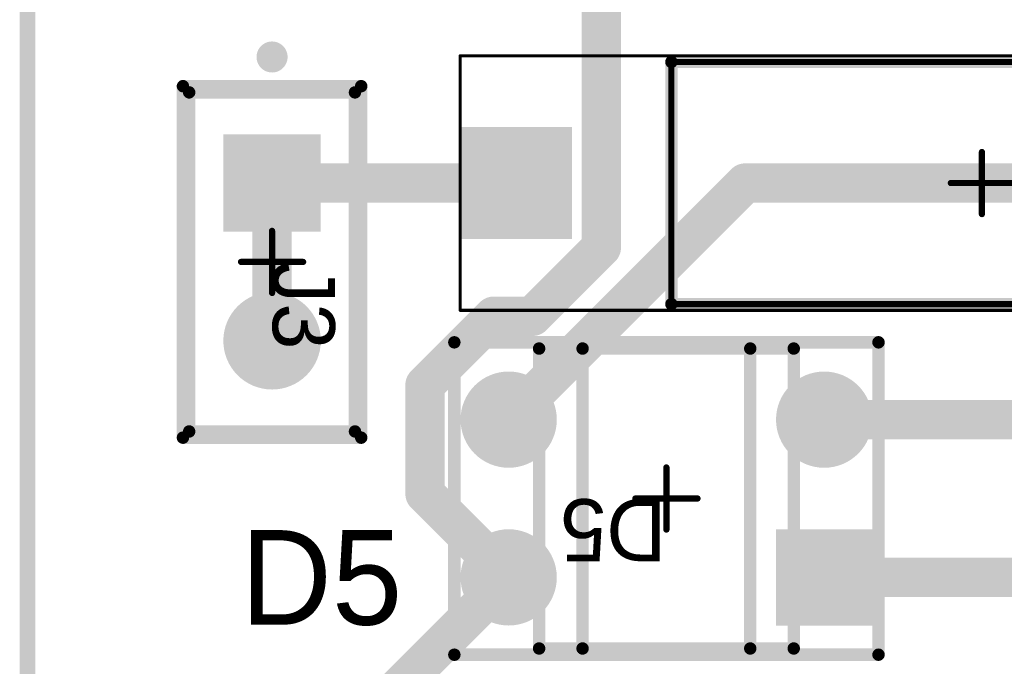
# Model space of a CAD drawing. Header units: millimetres. Extents: x 1.79 to 6.42, y 2.45 to 4.75.
# Tile 7 of 34: x 1.79 to 2.41, y 2.99 to 3.4. Entities that reach past the tile are written whole.
import ezdxf

# ---------------------------------------------------------------- set-up
doc = ezdxf.new("R2010")
doc.units = ezdxf.units.MM
doc.header["$MEASUREMENT"] = 0
for name, color, linetype in [('BottomLayer', 5, 'Continuous'), ('BottomSolder', 6, 'Continuous'), ('Mechanical13', 56, 'Continuous'), ('Mechanical15', 56, 'Continuous'), ('Mechanical16', 56, 'Continuous'), ('Mechanical2', 216, 'Continuous'), ('Mechanical3', 76, 'Continuous'), ('Mechanical5', 56, 'Continuous'), ('MultiLayer', 9, 'Continuous'), ('PadHoleLayer', 156, 'Continuous'), ('TopLayer', 1, 'Continuous'), ('TopOverlay', 2, 'Continuous'), ('TopSolder', 216, 'Continuous')]:
    doc.layers.add(name, color=color, linetype=linetype)

# ---------------------------------------------------------------- blocks, each defined once
blk = doc.blocks.new('VISH_A1_2_V2_27')
at = {"layer": 'BottomLayer'}
blk.add_solid([(-0.32677, -0.0315), (-0.26378, -0.0315), (-0.32677, 0.0315), (-0.26378, 0.0315)], dxfattribs=at)
at = {"layer": 'BottomSolder'}
blk.add_solid([(-0.33077, -0.0355), (-0.25978, -0.0355), (-0.33077, 0.0355), (-0.25978, 0.0355)], dxfattribs=at)
at = {"layer": 'Mechanical13', "const_width": 0.00394}
for points in [[(-0.19685, 0.07677), (0.19685, 0.07677)], [(-0.19685, -0.07677), (-0.19685, 0.07677)], [(-0.19685, -0.07677), (0.19685, -0.07677)]]:
    blk.add_lwpolyline(points, dxfattribs=at)
at = {"layer": 'Mechanical13', "const_width": 0.00197}
for points in [[(-0.19783, 0.07677, 1), (-0.19587, 0.07677, 1)], [(-0.19783, 0.07677, 1), (-0.19587, 0.07677, 1)], [(-0.19783, -0.07677, 1), (-0.19587, -0.07677, 1)], [(-0.19783, -0.07677, 1), (-0.19587, -0.07677, 1)]]:
    blk.add_lwpolyline(points, format="xyb", close=True, dxfattribs=at)
at = {"layer": 'Mechanical15'}
for points, const_width in [([(-0.33071, 0.08071), (0.33071, 0.08071)], 0.00197), ([(-0.33071, -0.08071), (-0.33071, 0.08071)], 0.00197), ([(0, -0.01968), (0, 0.01969)], 0.00394), ([(-0.01968, 0), (0.01969, 0)], 0.00394), ([(-0.33071, -0.08071), (0.33071, -0.08071)], 0.00197)]:
    blk.add_lwpolyline(points, dxfattribs=dict(at, const_width=const_width))
for points, const_width in [([(-0.3312, 0.08071, 1), (-0.33022, 0.08071, 1)], 0.000984), ([(-0.3312, 0.08071, 1), (-0.33022, 0.08071, 1)], 0.000984), ([(-0.00098, 0.01969, 1), (0.00098, 0.01969, 1)], 0.00197), ([(-0.02067, 0, 1), (-0.0187, 0, 1)], 0.00197), ([(-0.00098, -0.01968, 1), (0.00098, -0.01968, 1)], 0.00197), ([(-0.3312, -0.08071, 1), (-0.33022, -0.08071, 1)], 0.000984), ([(-0.3312, -0.08071, 1), (-0.33022, -0.08071, 1)], 0.000984)]:
    blk.add_lwpolyline(points, format="xyb", close=True, dxfattribs=dict(at, const_width=const_width))
at = {"layer": 'MultiLayer'}
blk.add_solid([(-0.32677, -0.0315), (-0.26378, -0.0315), (-0.32677, 0.0315), (-0.26378, 0.0315)], dxfattribs=at)
at = {"layer": 'PadHoleLayer', "const_width": 0.02165}
blk.add_lwpolyline([(-0.3061, 0, 1), (-0.28445, 0, 1)], format="xyb", close=True, dxfattribs=at)
at = {"layer": 'TopLayer'}
blk.add_solid([(-0.32677, -0.0315), (-0.26378, -0.0315), (-0.32677, 0.0315), (-0.26378, 0.0315)], dxfattribs=at)
at = {"layer": 'TopOverlay', "const_width": 0.00787}
for points in [[(-0.19685, -0.07677), (-0.19685, 0.07677)], [(-0.19685, 0.07677), (0.19685, 0.07677)], [(-0.19685, -0.07677), (0.19685, -0.07677)]]:
    blk.add_lwpolyline(points, dxfattribs=at)
at = {"layer": 'TopOverlay', "const_width": 0.00394}
for points in [[(-0.19882, 0.07677, 1), (-0.19488, 0.07677, 1)], [(-0.19882, 0.07677, 1), (-0.19488, 0.07677, 1)], [(-0.19882, -0.07677, 1), (-0.19488, -0.07677, 1)], [(-0.19882, -0.07677, 1), (-0.19488, -0.07677, 1)]]:
    blk.add_lwpolyline(points, format="xyb", close=True, dxfattribs=at)
at = {"layer": 'TopSolder'}
blk.add_solid([(-0.33077, -0.0355), (-0.25978, -0.0355), (-0.33077, 0.0355), (-0.25978, 0.0355)], dxfattribs=at)
blk = doc.blocks.new('FP_TSW_102_07_G_S_MFG_37')
at = {"layer": 'BottomLayer', "const_width": 0.03091}
blk.add_lwpolyline([(0.03455, 0, 1), (0.06545, 0, 1)], format="xyb", close=True, dxfattribs=at)
at = {"layer": 'BottomLayer'}
blk.add_solid([(-0.08091, -0.03091), (-0.01909, -0.03091), (-0.08091, 0.03091), (-0.01909, 0.03091)], dxfattribs=at)
at = {"layer": 'BottomSolder', "const_width": 0.03091}
blk.add_lwpolyline([(0.03455, 0, 1), (0.06545, 0, 1)], format="xyb", close=True, dxfattribs=at)
at = {"layer": 'BottomSolder'}
blk.add_solid([(-0.08091, -0.03091), (-0.01909, -0.03091), (-0.08091, 0.03091), (-0.01909, 0.03091)], dxfattribs=at)
at = {"layer": 'Mechanical16', "const_width": 0.00394}
for points in [[(0, -0.01968), (0, 0.01969)], [(0.01968, 0), (-0.01969, 0)]]:
    blk.add_lwpolyline(points, dxfattribs=at)
at = {"layer": 'Mechanical16', "const_width": 0.00197}
for points in [[(-0.00098, 0.01969, 1), (0.00098, 0.01969, 1)], [(-0.02067, 0, 1), (-0.0187, 0, 1)], [(0.0187, 0, 1), (0.02067, 0, 1)], [(-0.00098, -0.01968, 1), (0.00098, -0.01968, 1)]]:
    blk.add_lwpolyline(points, format="xyb", close=True, dxfattribs=at)
at = {"layer": 'Mechanical2', "const_width": 0.00787}
for points in [[(0.10748, 0.05256), (-0.10748, 0.05256)], [(-0.10748, -0.05256), (-0.10748, 0.05256)], [(0.10748, -0.05256), (0.10748, 0.05256)], [(0.10748, -0.05256), (-0.10748, -0.05256)]]:
    blk.add_lwpolyline(points, dxfattribs=at)
at = {"layer": 'Mechanical2', "const_width": 0.00394}
for points in [[(-0.10945, 0.05256, 1), (-0.10551, 0.05256, 1)], [(-0.10945, 0.05256, 1), (-0.10551, 0.05256, 1)], [(0.10551, 0.05256, 1), (0.10945, 0.05256, 1)], [(0.10551, 0.05256, 1), (0.10945, 0.05256, 1)], [(-0.10945, -0.05256, 1), (-0.10551, -0.05256, 1)], [(-0.10945, -0.05256, 1), (-0.10551, -0.05256, 1)], [(0.10551, -0.05256, 1), (0.10945, -0.05256, 1)], [(0.10551, -0.05256, 1), (0.10945, -0.05256, 1)]]:
    blk.add_lwpolyline(points, format="xyb", close=True, dxfattribs=at)
at = {"layer": 'Mechanical3', "const_width": 0.00787}
for points in [[(0.11142, 0.0565), (-0.11142, 0.0565)], [(-0.11142, -0.0565), (-0.11142, 0.0565)], [(0.11142, -0.0565), (0.11142, 0.0565)], [(0.11142, -0.0565), (-0.11142, -0.0565)]]:
    blk.add_lwpolyline(points, dxfattribs=at)
at = {"layer": 'Mechanical3', "const_width": 0.00394}
for points in [[(-0.11339, 0.0565, 1), (-0.10945, 0.0565, 1)], [(-0.11339, 0.0565, 1), (-0.10945, 0.0565, 1)], [(0.10945, 0.0565, 1), (0.11339, 0.0565, 1)], [(0.10945, 0.0565, 1), (0.11339, 0.0565, 1)], [(-0.11339, -0.0565, 1), (-0.10945, -0.0565, 1)], [(-0.11339, -0.0565, 1), (-0.10945, -0.0565, 1)], [(0.10945, -0.0565, 1), (0.11339, -0.0565, 1)], [(0.10945, -0.0565, 1), (0.11339, -0.0565, 1)]]:
    blk.add_lwpolyline(points, format="xyb", close=True, dxfattribs=at)
at = {"layer": 'Mechanical5', "const_width": 0.00787}
for points in [[(0.11142, 0.0565), (-0.11142, 0.0565)], [(-0.11142, -0.0565), (-0.11142, 0.0565)], [(0.11142, -0.0565), (0.11142, 0.0565)], [(0.11142, -0.0565), (-0.11142, -0.0565)]]:
    blk.add_lwpolyline(points, dxfattribs=at)
at = {"layer": 'Mechanical5', "const_width": 0.00394}
for points in [[(-0.11339, 0.0565, 1), (-0.10945, 0.0565, 1)], [(-0.11339, 0.0565, 1), (-0.10945, 0.0565, 1)], [(0.10945, 0.0565, 1), (0.11339, 0.0565, 1)], [(0.10945, 0.0565, 1), (0.11339, 0.0565, 1)], [(-0.11339, -0.0565, 1), (-0.10945, -0.0565, 1)], [(-0.11339, -0.0565, 1), (-0.10945, -0.0565, 1)], [(0.10945, -0.0565, 1), (0.11339, -0.0565, 1)], [(0.10945, -0.0565, 1), (0.11339, -0.0565, 1)]]:
    blk.add_lwpolyline(points, format="xyb", close=True, dxfattribs=at)
at = {"layer": 'MultiLayer', "const_width": 0.03091}
blk.add_lwpolyline([(0.03455, 0, 1), (0.06545, 0, 1)], format="xyb", close=True, dxfattribs=at)
at = {"layer": 'MultiLayer'}
blk.add_solid([(-0.08091, -0.03091), (-0.01909, -0.03091), (-0.08091, 0.03091), (-0.01909, 0.03091)], dxfattribs=at)
at = {"layer": 'PadHoleLayer', "const_width": 0.02008}
for points in [[(-0.06004, 0, 1), (-0.03996, 0, 1)], [(0.03996, 0, 1), (0.06004, 0, 1)]]:
    blk.add_lwpolyline(points, format="xyb", close=True, dxfattribs=at)
at = {"layer": 'TopLayer', "const_width": 0.03091}
blk.add_lwpolyline([(0.03455, 0, 1), (0.06545, 0, 1)], format="xyb", close=True, dxfattribs=at)
at = {"layer": 'TopLayer'}
blk.add_solid([(-0.08091, -0.03091), (-0.01909, -0.03091), (-0.08091, 0.03091), (-0.01909, 0.03091)], dxfattribs=at)
at = {"layer": 'TopOverlay', "const_width": 0.00787}
for points in [[(0.10748, 0.05256), (-0.10748, 0.05256)], [(-0.10748, -0.05256), (-0.10748, 0.05256)], [(0.10748, -0.05256), (0.10748, 0.05256)], [(0.10748, -0.05256), (-0.10748, -0.05256)]]:
    blk.add_lwpolyline(points, dxfattribs=at)
at = {"layer": 'TopOverlay'}
for points, const_width in [([(-0.10945, 0.05256, 1), (-0.10551, 0.05256, 1)], 0.00394), ([(-0.10945, 0.05256, 1), (-0.10551, 0.05256, 1)], 0.00394), ([(0.10551, 0.05256, 1), (0.10945, 0.05256, 1)], 0.00394), ([(0.10551, 0.05256, 1), (0.10945, 0.05256, 1)], 0.00394), ([(-0.125, 0, 1), (-0.13484, 0, 1)], 0.00984), ([(-0.1373, 0, 1), (-0.13238, 0, 1)], 0.00492), ([(-0.12746, 0, 1), (-0.12254, 0, 1)], 0.00492), ([(-0.10945, -0.05256, 1), (-0.10551, -0.05256, 1)], 0.00394), ([(-0.10945, -0.05256, 1), (-0.10551, -0.05256, 1)], 0.00394), ([(0.10551, -0.05256, 1), (0.10945, -0.05256, 1)], 0.00394), ([(0.10551, -0.05256, 1), (0.10945, -0.05256, 1)], 0.00394)]:
    blk.add_lwpolyline(points, format="xyb", close=True, dxfattribs=dict(at, const_width=const_width))
at = {"layer": 'TopSolder', "const_width": 0.03091}
blk.add_lwpolyline([(0.03455, 0, 1), (0.06545, 0, 1)], format="xyb", close=True, dxfattribs=at)
at = {"layer": 'TopSolder'}
blk.add_solid([(-0.08091, -0.03091), (-0.01909, -0.03091), (-0.08091, 0.03091), (-0.01909, 0.03091)], dxfattribs=at)
at = {"layer": 'Mechanical5'}
blk.add_text('J3', height=0.03937, dxfattribs=at).set_placement((-0.00008, 0.00042))
blk = doc.blocks.new('FP_MB6M_E3_45_MFG_43')
at = {"layer": 'BottomLayer', "const_width": 0.03051}
for points in [[(0.08474, 0.05, 1), (0.11526, 0.05, 1)], [(-0.11526, -0.05, 1), (-0.08474, -0.05, 1)], [(0.08474, -0.05, 1), (0.11526, -0.05, 1)]]:
    blk.add_lwpolyline(points, format="xyb", close=True, dxfattribs=at)
at = {"layer": 'BottomLayer'}
blk.add_solid([(-0.13051, 0.01949), (-0.06949, 0.01949), (-0.13051, 0.08051), (-0.06949, 0.08051)], dxfattribs=at)
at = {"layer": 'BottomSolder', "const_width": 0.03051}
for points in [[(0.08474, 0.05, 1), (0.11526, 0.05, 1)], [(-0.11526, -0.05, 1), (-0.08474, -0.05, 1)], [(0.08474, -0.05, 1), (0.11526, -0.05, 1)]]:
    blk.add_lwpolyline(points, format="xyb", close=True, dxfattribs=at)
at = {"layer": 'BottomSolder'}
blk.add_solid([(-0.13051, 0.01949), (-0.06949, 0.01949), (-0.13051, 0.08051), (-0.06949, 0.08051)], dxfattribs=at)
at = {"layer": 'Mechanical16', "const_width": 0.00394}
for points in [[(0, 0.01968), (0, -0.01969)], [(0.01968, 0), (-0.01969, 0)]]:
    blk.add_lwpolyline(points, dxfattribs=at)
at = {"layer": 'Mechanical16', "const_width": 0.00197}
for points in [[(-0.00098, 0.01968, 1), (0.00098, 0.01968, 1)], [(-0.02067, 0, 1), (-0.0187, 0, 1)], [(0.0187, 0, 1), (0.02067, 0, 1)], [(-0.00098, -0.01969, 1), (0.00098, -0.01969, 1)]]:
    blk.add_lwpolyline(points, format="xyb", close=True, dxfattribs=at)
at = {"layer": 'Mechanical2', "const_width": 0.00787}
for points in [[(-0.08071, 0.09508), (-0.08071, -0.09508)], [(0.08071, 0.09508), (-0.08071, 0.09508)], [(0.08071, 0.09508), (0.08071, -0.09508)], [(0.08071, -0.09508), (-0.08071, -0.09508)]]:
    blk.add_lwpolyline(points, dxfattribs=at)
at = {"layer": 'Mechanical2', "const_width": 0.00394}
for points in [[(-0.08268, 0.09508, 1), (-0.07874, 0.09508, 1)], [(-0.08268, 0.09508, 1), (-0.07874, 0.09508, 1)], [(0.07874, 0.09508, 1), (0.08268, 0.09508, 1)], [(0.07874, 0.09508, 1), (0.08268, 0.09508, 1)], [(-0.08268, -0.09508, 1), (-0.07874, -0.09508, 1)], [(-0.08268, -0.09508, 1), (-0.07874, -0.09508, 1)], [(0.07874, -0.09508, 1), (0.08268, -0.09508, 1)], [(0.07874, -0.09508, 1), (0.08268, -0.09508, 1)]]:
    blk.add_lwpolyline(points, format="xyb", close=True, dxfattribs=at)
at = {"layer": 'Mechanical3', "const_width": 0.00787}
for points in [[(-0.13445, 0.09902), (-0.13445, -0.09902)], [(0.13445, 0.09902), (-0.13445, 0.09902)], [(0.13445, 0.09902), (0.13445, -0.09902)], [(0.13445, -0.09902), (-0.13445, -0.09902)]]:
    blk.add_lwpolyline(points, dxfattribs=at)
at = {"layer": 'Mechanical3', "const_width": 0.00394}
for points in [[(-0.13642, 0.09902, 1), (-0.13248, 0.09902, 1)], [(-0.13642, 0.09902, 1), (-0.13248, 0.09902, 1)], [(0.13248, 0.09902, 1), (0.13642, 0.09902, 1)], [(0.13248, 0.09902, 1), (0.13642, 0.09902, 1)], [(-0.13642, -0.09902, 1), (-0.13248, -0.09902, 1)], [(-0.13642, -0.09902, 1), (-0.13248, -0.09902, 1)], [(0.13248, -0.09902, 1), (0.13642, -0.09902, 1)], [(0.13248, -0.09902, 1), (0.13642, -0.09902, 1)]]:
    blk.add_lwpolyline(points, format="xyb", close=True, dxfattribs=at)
at = {"layer": 'Mechanical5', "const_width": 0.00787}
for points in [[(-0.13445, 0.09902), (-0.13445, -0.09902)], [(0.13445, 0.09902), (-0.13445, 0.09902)], [(0.13445, 0.09902), (0.13445, -0.09902)], [(0.13445, -0.09902), (-0.13445, -0.09902)]]:
    blk.add_lwpolyline(points, dxfattribs=at)
at = {"layer": 'Mechanical5', "const_width": 0.00394}
for points in [[(-0.13642, 0.09902, 1), (-0.13248, 0.09902, 1)], [(-0.13642, 0.09902, 1), (-0.13248, 0.09902, 1)], [(0.13248, 0.09902, 1), (0.13642, 0.09902, 1)], [(0.13248, 0.09902, 1), (0.13642, 0.09902, 1)], [(-0.13642, -0.09902, 1), (-0.13248, -0.09902, 1)], [(-0.13642, -0.09902, 1), (-0.13248, -0.09902, 1)], [(0.13248, -0.09902, 1), (0.13642, -0.09902, 1)], [(0.13248, -0.09902, 1), (0.13642, -0.09902, 1)]]:
    blk.add_lwpolyline(points, format="xyb", close=True, dxfattribs=at)
at = {"layer": 'MultiLayer', "const_width": 0.03051}
for points in [[(0.08474, 0.05, 1), (0.11526, 0.05, 1)], [(-0.11526, -0.05, 1), (-0.08474, -0.05, 1)], [(0.08474, -0.05, 1), (0.11526, -0.05, 1)]]:
    blk.add_lwpolyline(points, format="xyb", close=True, dxfattribs=at)
at = {"layer": 'MultiLayer'}
blk.add_solid([(-0.13051, 0.01949), (-0.06949, 0.01949), (-0.13051, 0.08051), (-0.06949, 0.08051)], dxfattribs=at)
at = {"layer": 'PadHoleLayer', "const_width": 0.01969}
for points in [[(-0.10984, 0.05, 1), (-0.09016, 0.05, 1)], [(0.09016, 0.05, 1), (0.10984, 0.05, 1)], [(-0.10984, -0.05, 1), (-0.09016, -0.05, 1)], [(0.09016, -0.05, 1), (0.10984, -0.05, 1)]]:
    blk.add_lwpolyline(points, format="xyb", close=True, dxfattribs=at)
at = {"layer": 'TopLayer', "const_width": 0.03051}
for points in [[(0.08474, 0.05, 1), (0.11526, 0.05, 1)], [(-0.11526, -0.05, 1), (-0.08474, -0.05, 1)], [(0.08474, -0.05, 1), (0.11526, -0.05, 1)]]:
    blk.add_lwpolyline(points, format="xyb", close=True, dxfattribs=at)
at = {"layer": 'TopLayer'}
blk.add_solid([(-0.13051, 0.01949), (-0.06949, 0.01949), (-0.13051, 0.08051), (-0.06949, 0.08051)], dxfattribs=at)
at = {"layer": 'TopOverlay', "const_width": 0.00787}
for points in [[(-0.05315, 0.09508), (-0.05315, -0.09508)], [(0.05315, 0.09508), (-0.05315, 0.09508)], [(0.05315, 0.09508), (0.05315, -0.09508)], [(0.05315, -0.09508), (-0.05315, -0.09508)]]:
    blk.add_lwpolyline(points, dxfattribs=at)
at = {"layer": 'TopOverlay'}
for points, const_width in [([(-0.05512, 0.09508, 1), (-0.05118, 0.09508, 1)], 0.00394), ([(-0.05512, 0.09508, 1), (-0.05118, 0.09508, 1)], 0.00394), ([(0.05118, 0.09508, 1), (0.05512, 0.09508, 1)], 0.00394), ([(0.05118, 0.09508, 1), (0.05512, 0.09508, 1)], 0.00394), ([(-0.14862, 0.05, 1), (-0.15846, 0.05, 1)], 0.00984), ([(-0.16093, 0.05, 1), (-0.156, 0.05, 1)], 0.00492), ([(-0.15108, 0.05, 1), (-0.14616, 0.05, 1)], 0.00492), ([(-0.05512, -0.09508, 1), (-0.05118, -0.09508, 1)], 0.00394), ([(-0.05512, -0.09508, 1), (-0.05118, -0.09508, 1)], 0.00394), ([(0.05118, -0.09508, 1), (0.05512, -0.09508, 1)], 0.00394), ([(0.05118, -0.09508, 1), (0.05512, -0.09508, 1)], 0.00394)]:
    blk.add_lwpolyline(points, format="xyb", close=True, dxfattribs=dict(at, const_width=const_width))
at = {"layer": 'TopSolder', "const_width": 0.03051}
for points in [[(0.08474, 0.05, 1), (0.11526, 0.05, 1)], [(-0.11526, -0.05, 1), (-0.08474, -0.05, 1)], [(0.08474, -0.05, 1), (0.11526, -0.05, 1)]]:
    blk.add_lwpolyline(points, format="xyb", close=True, dxfattribs=at)
at = {"layer": 'TopSolder'}
blk.add_solid([(-0.13051, 0.01949), (-0.06949, 0.01949), (-0.13051, 0.08051), (-0.06949, 0.08051)], dxfattribs=at)
at = {"layer": 'Mechanical5'}
blk.add_text('D5', height=0.03937, dxfattribs=at).set_placement((0, 0.00042))

msp = doc.modelspace()

# ---------------------------------------------------------------- linework, layer by layer
at = {"layer": 'BottomLayer', "const_width": 0.025}
for points in [[(2.15872, 3.25918), (2.15872, 3.54128)], [(1.95, 3.2), (1.95, 3.3)], [(1.95, 3.3), (2.10472, 3.3)], [(2.1, 3.15), (2.25, 3.3)], [(2.25, 3.3), (2.69528, 3.3)], [(2.11511, 3.21557), (2.15872, 3.25918)], [(2.04699, 3.17196), (2.0906, 3.21557)], [(2.0906, 3.21557), (2.11511, 3.21557)], [(2.04699, 3.10301), (2.04699, 3.17196)], [(2.3, 3.15), (2.56075, 3.15)], [(2.04699, 3.10301), (2.1, 3.05)], [(1.95, 2.9), (2.1, 3.05)], [(2.3, 3.05), (2.5311, 3.05)]]:
    msp.add_lwpolyline(points, dxfattribs=at)
at = {"layer": 'BottomLayer', "const_width": 0.0125}
for points in [[(1.94375, 3.3, 1), (1.95625, 3.3, 1)], [(1.94375, 3.3, 1), (1.95625, 3.3, 1)], [(2.09847, 3.3, 1), (2.11097, 3.3, 1)], [(2.24375, 3.3, 1), (2.25625, 3.3, 1)], [(2.24375, 3.3, 1), (2.25625, 3.3, 1)], [(2.15247, 3.25918, 1), (2.16497, 3.25918, 1)], [(2.15247, 3.25918, 1), (2.16497, 3.25918, 1)], [(2.08435, 3.21557, 1), (2.09685, 3.21557, 1)], [(2.08435, 3.21557, 1), (2.09685, 3.21557, 1)], [(2.10886, 3.21557, 1), (2.12136, 3.21557, 1)], [(2.10886, 3.21557, 1), (2.12136, 3.21557, 1)], [(1.94375, 3.2, 1), (1.95625, 3.2, 1)], [(2.04074, 3.17196, 1), (2.05324, 3.17196, 1)], [(2.04074, 3.17196, 1), (2.05324, 3.17196, 1)], [(2.09375, 3.15, 1), (2.10625, 3.15, 1)], [(2.29375, 3.15, 1), (2.30625, 3.15, 1)], [(2.04074, 3.10301, 1), (2.05324, 3.10301, 1)], [(2.04074, 3.10301, 1), (2.05324, 3.10301, 1)], [(2.09375, 3.05, 1), (2.10625, 3.05, 1)], [(2.09375, 3.05, 1), (2.10625, 3.05, 1)], [(2.29375, 3.05, 1), (2.30625, 3.05, 1)]]:
    msp.add_lwpolyline(points, format="xyb", close=True, dxfattribs=at)
at = {"layer": 'TopOverlay', "const_width": 0.01}
msp.add_lwpolyline([(1.795, 2.47), (1.795, 4.72)], dxfattribs=at)

# ---------------------------------------------------------------- block references
for name, p, rotation in [('FP_TSW_102_07_G_S_MFG_37', (1.95, 3.25), 270), ('FP_MB6M_E3_45_MFG_43', (2.2, 3.1), 180)]:
    msp.add_blockref(name, p, dxfattribs=dict(rotation=rotation))
msp.add_blockref('VISH_A1_2_V2_27', (2.4, 3.3))

# ---------------------------------------------------------------- texts
at = {"layer": 'TopOverlay'}
msp.add_text('D5', height=0.06, dxfattribs=at).set_placement((1.93, 3.02))

doc.saveas('drawing.dxf')
